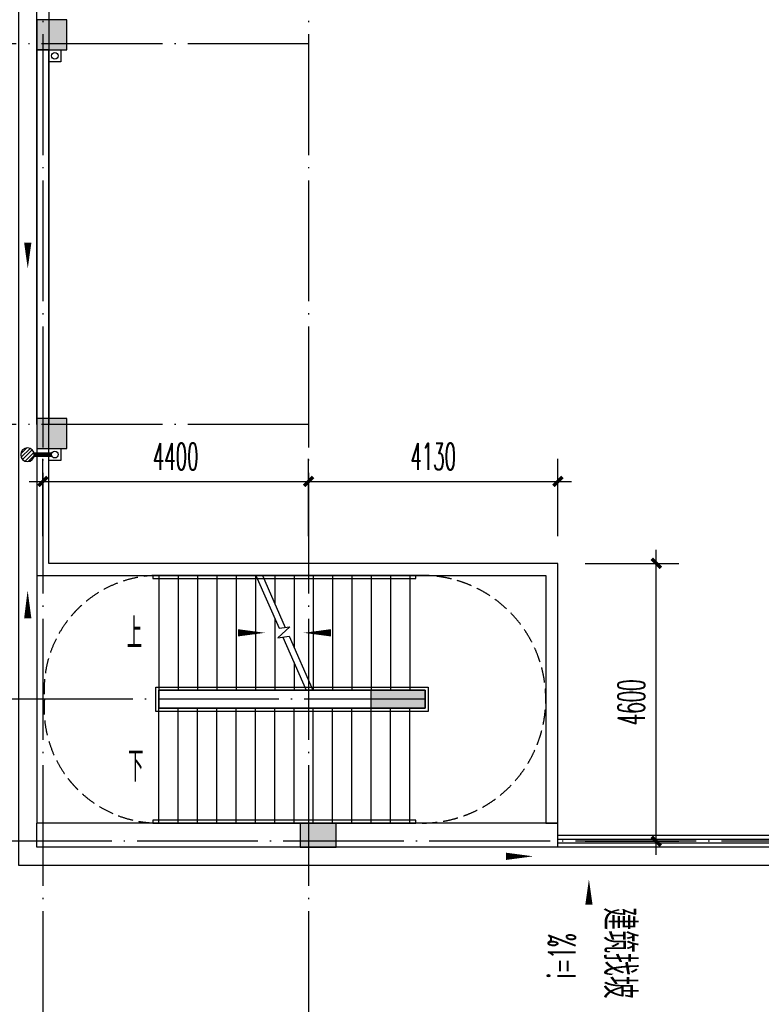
# Model space of a CAD drawing. Extents: x 1779708 to 7299578, y -1121471 to 88434.
# Tile 154 of 256: x 4469633 to 4481917, y -1050643 to -1034343. Entities that reach past the tile are written whole.
import ezdxf

# ---------------------------------------------------------------- set-up
doc = ezdxf.new("R2010")
doc.units = 0
doc.header["$LTSCALE"] = 1000
doc.header["$MEASUREMENT"] = 0
doc.linetypes.add('DASH', pattern=[0.35, 0.25, -0.1])
doc.linetypes.add('DOTE', pattern=[2.4200000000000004, 2, -0.2, 0.02, -0.2])
doc.layers.get('0').update_dxf_attribs({"linetype": 'CONTINUOUS'})
doc.layers.get('Defpoints').update_dxf_attribs({"linetype": 'CONTINUOUS'})
for name, color, linetype in [('11111111111111111111111111111', 50, 'DASH'), ('a-dims', 7, 'CONTINUOUS'), ('DIM_SYMB', 3, 'CONTINUOUS'), ('DIM_污水', 3, 'CONTINUOUS'), ('DOTE', 1, 'DOTE'), ('EQUIP_地漏', 7, 'CONTINUOUS'), ('P_PS_DIM', 1, 'CONTINUOUS'), ('PIPE-雨水', 4, 'CONTINUOUS'), ('PUB_DIM', 3, 'CONTINUOUS'), ('PUB_TEXT', 7, 'CONTINUOUS'), ('STAIR', 2, 'CONTINUOUS'), ('WALL', 255, 'CONTINUOUS'), ('修改', 6, 'CONTINUOUS'), ('墙柱', 2, 'CONTINUOUS'), ('室外构件', 4, 'CONTINUOUS'), ('栏杆', 6, 'CONTINUOUS'), ('立面线2', 30, 'CONTINUOUS')]:
    doc.layers.add(name, color=color, linetype=linetype)
doc.styles.add('_TCH_DIM', font='SIMPLEX.shx', dxfattribs={"width": 0.7, "bigfont": 'GBCBIG.shx'})
doc.styles.add('_TCH_DIM_T3', font='SIMPLEX.shx', dxfattribs={"width": 0.4941176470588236, "bigfont": 'GBCBIG.shx'})
doc.styles.get("Standard").update_dxf_attribs({"font": 'GBENOR', "bigfont": 'GBCBIG'})
doc.dimstyles.new('_TCH_ARCH&&150', dxfattribs={"dimtxt": 446.25, "dimasz": 150, "dimexe": 375, "dimexo": 450, "dimgap": 189.375, "dimtad": 1, "dimdec": 0, "dimzin": 0, "dimdsep": 46, "dimtxsty": '_TCH_DIM_T3', "dimblk": 'ARCHTICK', "dimcen": 0.09, "dimdle": 225, "dimclrt": 7, "dimazin": 2, "dimtfac": 1, "dimtdec": 0, "dimtix": 1, "dimtmove": 2, "dimatfit": 3, "dimfxl": 250, "dimtolj": 1, "dimtzin": 0, "dimarcsym": 0})

# ---------------------------------------------------------------- blocks, each defined once
blk = doc.blocks.new('A$C159220C3')
at = {"layer": 'DOTE'}
for p, q in [((30000.00018952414, 149200.0015517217), (30000.00018952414, 7200.001551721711)), ((34400.00018952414, 149200.0015517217), (34400.00018952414, 7200.001551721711)), ((34400.00018952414, 35300.00155172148), (7200.000189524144, 35300.00155172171)), ((34400.00018952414, 29000.00155172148), (7200.000189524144, 29000.00155172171)), ((36330.00018952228, 24450.00155172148), (7200.000189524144, 24450.00155172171)), ((86800.00018952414, 22100.00155172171), (7200.000189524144, 22100.00155172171))]:
    blk.add_line(p, q, dxfattribs=at)
blk = doc.blocks.new('a1')
at = {"layer": '11111111111111111111111111111'}
for p, q in [((59121.95538733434, 49135.6092003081), (59121.95538733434, 48935.6092003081)), ((59321.95538733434, 49135.6092003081), (59121.95538733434, 49135.6092003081)), ((59321.95538733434, 48935.6092003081), (59321.95538733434, 49135.6092003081)), ((59121.95538733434, 48935.6092003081), (59321.95538733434, 48935.6092003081))]:
    blk.add_line(p, q, dxfattribs=at)
blk = doc.blocks.new('$TwtSys$00000141')
for p, q in [((-94.19606303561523, 7.672111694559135), (-10.08309029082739, 91.78508443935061)), ((-94.19606303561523, 7.672111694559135), (-10.08309029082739, 91.78508443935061)), ((-87.21916889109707, -35.05448014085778), (35.05448014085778, 87.21916889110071)), ((-87.21916889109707, -35.05448014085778), (35.05448014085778, 87.21916889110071)), ((-66.46803743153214, -66.46803743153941), (66.46803743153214, 66.46803743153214)), ((-66.46803743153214, -66.46803743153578), (66.46803743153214, 66.46803743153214)), ((-32.35611368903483, -87.061266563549), (87.58274635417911, 32.87759347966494)), ((-32.35611368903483, -87.061266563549), (87.58274635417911, 32.87759347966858)), ((11.43110768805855, -92.25951895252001), (92.2594807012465, -11.43114593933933)), ((11.43110768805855, -92.25951895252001), (92.2594807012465, -11.43114593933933))]:
    blk.add_line(p, q)
blk.add_circle((0, 0), 94)
blk.add_circle((0, 0), 94)
blk = doc.blocks.new('_ArchTick')
at = {"color": 0, "linetype": 'ByBlock', "const_width": 0.4}
blk.add_lwpolyline([(-0.5, -0.5), (0.5, 0.5)], dxfattribs=at)
blk = doc.blocks.new('*D5715')
at = {"layer": 'Defpoints', "color": 0, "transparency": 16777216}
for p in [(4478547.098466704, -1041987.016163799), (4474417.098467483, -1043343.315705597), (4478547.098466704, -1043343.315705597)]:
    blk.add_point(p, dxfattribs=at)
at = {"layer": 'PUB_DIM', "color": 0, "lineweight": -2, "transparency": 16777216}
for p, q in [((4474417.098467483, -1042893.315705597), (4474417.098467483, -1041612.016163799)), ((4478547.098466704, -1042893.315705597), (4478547.098466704, -1041612.016163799)), ((4474192.098467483, -1041987.016163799), (4478772.098466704, -1041987.016163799))]:
    blk.add_line(p, q, dxfattribs=at)
at = {"layer": 'PUB_DIM', "color": 0, "lineweight": -2, "transparency": 16777216, "xscale": 150, "yscale": 150, "zscale": 150, "rotation": 180}
blk.add_blockref('_ArchTick', (4474417.098467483, -1041987.016163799), dxfattribs=at)
at = {"layer": 'PUB_DIM', "color": 0, "lineweight": -2, "transparency": 16777216, "xscale": 150, "yscale": 150, "zscale": 150}
blk.add_blockref('_ArchTick', (4478547.098466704, -1041987.016163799), dxfattribs=at)
at = {"layer": 'PUB_DIM', "color": 7, "transparency": 16777216, "insert": (4476482.098467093, -1041574.516163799), "char_height": 446.25, "attachment_point": 5, "style": '_TCH_DIM_T3'}
blk.add_mtext('\\A1;4130', dxfattribs=at)
blk = doc.blocks.new('*D5716')
at = {"layer": 'Defpoints', "color": 0, "transparency": 16777216}
for p in [(4474417.098467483, -1041987.016163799), (4470017.098467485, -1043343.315705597), (4474417.098467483, -1043343.315705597)]:
    blk.add_point(p, dxfattribs=at)
at = {"layer": 'PUB_DIM', "color": 0, "lineweight": -2, "transparency": 16777216}
for p, q in [((4470017.098467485, -1042893.315705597), (4470017.098467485, -1041612.016163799)), ((4474417.098467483, -1042893.315705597), (4474417.098467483, -1041612.016163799)), ((4469792.098467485, -1041987.016163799), (4474642.098467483, -1041987.016163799))]:
    blk.add_line(p, q, dxfattribs=at)
at = {"layer": 'PUB_DIM', "color": 0, "lineweight": -2, "transparency": 16777216, "xscale": 150, "yscale": 150, "zscale": 150, "rotation": 180}
blk.add_blockref('_ArchTick', (4470017.098467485, -1041987.016163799), dxfattribs=at)
at = {"layer": 'PUB_DIM', "color": 0, "lineweight": -2, "transparency": 16777216, "xscale": 150, "yscale": 150, "zscale": 150}
blk.add_blockref('_ArchTick', (4474417.098467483, -1041987.016163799), dxfattribs=at)
at = {"layer": 'PUB_DIM', "color": 7, "transparency": 16777216, "insert": (4472217.098467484, -1041574.516163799), "char_height": 446.25, "attachment_point": 5, "style": '_TCH_DIM_T3'}
blk.add_mtext('\\A1;4400', dxfattribs=at)
blk = doc.blocks.new('*D5717')
at = {"layer": 'Defpoints', "color": 0, "transparency": 16777216}
for p in [(4478547.098466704, -1043343.315705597), (4480177.388683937, -1043343.315705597), (4478547.098466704, -1047943.31570563)]:
    blk.add_point(p, dxfattribs=at)
at = {"layer": 'PUB_DIM', "color": 0, "lineweight": -2, "transparency": 16777216}
for p, q in [((4480177.388683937, -1048168.31570563), (4480177.388683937, -1043118.315705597)), ((4478997.098466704, -1043343.315705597), (4480552.388683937, -1043343.315705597)), ((4478997.098466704, -1047943.31570563), (4480552.388683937, -1047943.31570563))]:
    blk.add_line(p, q, dxfattribs=at)
at = {"layer": 'PUB_DIM', "color": 0, "lineweight": -2, "transparency": 16777216, "xscale": 150, "yscale": 150, "zscale": 150}
for p, rotation in [((4480177.388683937, -1043343.315705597), 90), ((4480177.388683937, -1047943.31570563), 270)]:
    blk.add_blockref('_ArchTick', p, dxfattribs=dict(at, rotation=rotation))
at = {"layer": 'PUB_DIM', "color": 7, "transparency": 16777216, "insert": (4479764.888683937, -1045643.315705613), "char_height": 446.25, "attachment_point": 5, "rotation": 90, "style": '_TCH_DIM_T3'}
blk.add_mtext('\\A1;4600', dxfattribs=at)

msp = doc.modelspace()

# ---------------------------------------------------------------- hatches: boundary and pattern name
at = {"layer": '墙柱'}
h = msp.add_hatch(color=256, dxfattribs=at)
h.paths.add_polyline_path([(4476347.098467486, -937943.3157056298), (4476347.098467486, -938243.3157056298), (4475447.098467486, -938243.3157056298), (4475447.098467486, -937943.3157056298)])
h.paths.add_polyline_path([(4474277.098467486, -935643.3157056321), (4474877.098467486, -935643.3157056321), (4474877.098467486, -936043.3157056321), (4474277.098467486, -936043.3157056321)])
h.paths.add_polyline_path([(4524317.098464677, -1005043.315705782), (4524917.098467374, -1005043.315705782), (4524917.098467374, -1005643.315705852), (4524317.098464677, -1005643.315705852)])
h.paths.add_polyline_path([(4516217.098464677, -1005043.31570523), (4516817.098467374, -1005043.31570523), (4516817.098467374, -1005643.315705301), (4516217.098464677, -1005643.315705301)])
h.paths.add_polyline_path([(4524317.098464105, -995843.3157070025), (4524917.098466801, -995843.3157070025), (4524917.098466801, -996443.3157070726), (4524317.098464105, -996443.3157070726)])
h.paths.add_polyline_path([(4516217.098464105, -995843.3157064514), (4516817.098466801, -995843.3157064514), (4516817.098466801, -996443.3157065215), (4516217.098464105, -996443.3157065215)])
h.paths.add_polyline_path([(4524317.098466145, -987243.3157063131), (4524917.09846884, -987243.3157063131), (4524917.09846884, -987843.3157063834), (4524317.098466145, -987843.3157063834)])
h.paths.add_polyline_path([(4516217.098466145, -987243.3157057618), (4516817.09846884, -987243.3157057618), (4516817.09846884, -987843.3157058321), (4516217.098466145, -987843.3157058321)])
h.paths.add_polyline_path([(4524317.098466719, -978043.3157050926), (4524917.098469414, -978043.3157050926), (4524917.098469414, -978643.3157051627), (4524317.098466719, -978643.3157051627)])
h.paths.add_polyline_path([(4516217.098466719, -978043.3157045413), (4516817.098469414, -978043.3157045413), (4516817.098469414, -978643.3157046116), (4516217.098466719, -978643.3157046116)])
h.paths.add_polyline_path([(4449717.098467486, -973843.31570563), (4450217.098467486, -973843.31570563), (4450217.098467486, -973343.31570563), (4449717.098467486, -973343.31570563)])
h.paths.add_polyline_path([(4449717.098467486, -967593.31570563), (4450217.098467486, -967593.31570563), (4450217.098467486, -967093.31570563), (4449717.098467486, -967093.31570563)])
h.paths.add_polyline_path([(4449717.098467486, -961043.31570563), (4450217.098467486, -961043.31570563), (4450217.098467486, -960543.31570563), (4449717.098467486, -960543.31570563)])
h.paths.add_polyline_path([(4524117.098467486, -932143.31570563), (4524817.098467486, -932143.31570563), (4524817.098467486, -932643.31570563), (4524117.098467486, -932643.31570563)])
h.paths.add_polyline_path([(4474067.098467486, -964543.31570563), (4474767.098467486, -964543.31570563), (4474767.098467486, -964043.31570563), (4474067.098467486, -964043.31570563)])
h.paths.add_polyline_path([(4516067.098467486, -932143.31570563), (4516767.098467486, -932143.31570563), (4516767.098467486, -932643.31570563), (4516067.098467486, -932643.31570563)])
h.paths.add_polyline_path([(4474067.098467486, -932143.31570563), (4474767.098467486, -932143.31570563), (4474767.098467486, -932643.31570563), (4474067.098467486, -932643.31570563)])
h.paths.add_polyline_path([(4449717.098467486, -955193.31570563), (4450217.098467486, -955193.31570563), (4450217.098467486, -954693.31570563), (4449717.098467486, -954693.31570563)])
h.paths.add_polyline_path([(4503717.098467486, -922843.31570563), (4504217.098467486, -922843.31570563), (4504217.098467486, -923343.31570563), (4503717.098467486, -923343.31570563)])
h.paths.add_polyline_path([(4465817.098467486, -973843.31570563), (4466317.098467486, -973843.31570563), (4466317.098467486, -973343.31570563), (4465817.098467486, -973343.31570563)])
h.paths.add_polyline_path([(4474117.098467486, -973843.31570563), (4474717.098467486, -973843.31570563), (4474717.098467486, -973343.31570563), (4474117.098467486, -973343.31570563)])
h.paths.add_polyline_path([(4491217.098467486, -964643.31570563), (4491817.098467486, -964643.31570563), (4491817.098467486, -964043.31570563), (4491217.098467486, -964043.31570563)])
h.paths.add_polyline_path([(4507717.098467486, -955843.31570563), (4508317.098467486, -955843.31570563), (4508317.098467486, -955243.31570563), (4507717.098467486, -955243.31570563)])
h.paths.add_polyline_path([(4462217.098467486, -967693.31570563), (4462717.098467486, -967693.31570563), (4462717.098467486, -966993.31570563), (4462217.098467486, -966993.31570563)])
h.paths.add_polyline_path([(4515917.098467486, -959943.31570563), (4516417.098467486, -959943.31570563), (4516417.098467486, -959443.31570563), (4515917.098467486, -959443.31570563)])
h.paths.add_polyline_path([(4465717.098467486, -935643.31570563), (4466317.098467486, -935643.31570563), (4466317.098467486, -936143.31570563), (4465717.098467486, -936143.31570563)])
h.paths.add_polyline_path([(4469917.098467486, -942243.31570563), (4470417.098467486, -942243.31570563), (4470417.098467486, -942743.31570563), (4469917.098467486, -942743.31570563)])
h.paths.add_polyline_path([(4469917.098467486, -948843.31570563), (4470417.098467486, -948843.31570563), (4470417.098467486, -949343.31570563), (4469917.098467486, -949343.31570563)])
h.paths.add_polyline_path([(4462217.098467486, -954593.31570563), (4462717.098467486, -954593.31570563), (4462717.098467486, -955293.31570563), (4462217.098467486, -955293.31570563)])
h.paths.add_polyline_path([(4469917.098467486, -961043.31570563), (4470417.098467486, -961043.31570563), (4470417.098467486, -960543.31570563), (4469917.098467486, -960543.31570563)])
h.paths.add_polyline_path([(4462217.098467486, -973843.31570563), (4462717.098467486, -973843.31570563), (4462717.098467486, -973343.31570563), (4462217.098467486, -973343.31570563)])
h.paths.add_polyline_path([(4504117.098467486, -947343.3157056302), (4503617.098467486, -947343.3157056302), (4503617.098467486, -947843.3157056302), (4504117.098467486, -947843.3157056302)])
h.paths.add_polyline_path([(4524117.098467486, -964543.31570563), (4524817.098467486, -964543.31570563), (4524817.098467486, -964043.31570563), (4524117.098467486, -964043.31570563)])
h.paths.add_polyline_path([(4457617.098467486, -935643.31570563), (4458117.098467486, -935643.31570563), (4458117.098467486, -936143.31570563), (4457617.098467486, -936143.31570563)])
h.paths.add_polyline_path([(4516067.098467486, -947243.31570563), (4516767.098467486, -947243.31570563), (4516767.098467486, -947843.31570563), (4516067.098467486, -947843.31570563)])
h.paths.add_polyline_path([(4524117.098467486, -947843.31570563), (4524817.098467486, -947843.31570563), (4524817.098467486, -947243.31570563), (4524117.098467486, -947243.31570563)])
h.paths.add_polyline_path([(4507717.098467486, -947843.31570563), (4508317.098467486, -947843.31570563), (4508317.098467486, -947243.31570563), (4507717.098467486, -947243.31570563)])
h.paths.add_polyline_path([(4515917.098467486, -955743.31570563), (4516417.098467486, -955743.31570563), (4516417.098467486, -955243.31570563), (4515917.098467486, -955243.31570563)])
h.paths.add_polyline_path([(4503617.098467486, -955743.31570563), (4504117.098467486, -955743.31570563), (4504117.098467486, -955243.31570563), (4503617.098467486, -955243.31570563)])
h.paths.add_polyline_path([(4499367.098467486, -935643.31570563), (4499867.098467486, -935643.31570563), (4499867.098467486, -936143.31570563), (4499367.098467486, -936143.31570563)])
h.paths.add_polyline_path([(4495417.098467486, -973843.31570563), (4495917.098467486, -973843.31570563), (4495917.098467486, -973343.31570563), (4495417.098467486, -973343.31570563)])
h.paths.add_polyline_path([(4491717.098467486, -961043.31570563), (4491217.098467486, -961043.31570563), (4491217.098467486, -960543.31570563), (4491717.098467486, -960543.31570563)])
h.paths.add_polyline_path([(4491717.098467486, -973843.31570563), (4491217.098467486, -973843.31570563), (4491217.098467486, -973343.31570563), (4491717.098467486, -973343.31570563)])
h.paths.add_polyline_path([(4474117.098467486, -961043.31570563), (4474617.098467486, -961043.31570563), (4474617.098467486, -960543.31570563), (4474117.098467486, -960543.31570563)])
h.paths.add_polyline_path([(4469917.098467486, -954693.31570563), (4470417.098467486, -954693.31570563), (4470417.098467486, -955193.31570563), (4469917.098467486, -955193.31570563)])
h.paths.add_polyline_path([(4462217.098467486, -960343.31570563), (4462717.098467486, -960343.31570563), (4462717.098467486, -961043.31570563), (4462217.098467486, -961043.31570563)])
h.paths.add_polyline_path([(4465717.098467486, -948843.31570563), (4466317.098467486, -948843.31570563), (4466317.098467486, -949343.31570563), (4465717.098467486, -949343.31570563)])
h.paths.add_polyline_path([(4457317.098467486, -948843.31570563), (4457917.098467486, -948843.31570563), (4457917.098467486, -949343.31570563), (4457317.098467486, -949343.31570563)])
h.paths.add_polyline_path([(4449717.098467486, -948843.31570563), (4450217.098467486, -948843.31570563), (4450217.098467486, -949343.31570563), (4449717.098467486, -949343.31570563)])
h.paths.add_polyline_path([(4465717.098467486, -942143.31570563), (4466317.098467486, -942143.31570563), (4466317.098467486, -942743.31570563), (4465717.098467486, -942743.31570563)])
h.paths.add_polyline_path([(4457617.098467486, -942143.31570563), (4458117.098467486, -942143.31570563), (4458117.098467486, -942743.31570563), (4457617.098467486, -942743.31570563)])
h.paths.add_polyline_path([(4524117.098467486, -961343.31570563), (4524817.098467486, -961343.31570563), (4524817.098467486, -960843.31570563), (4524117.098467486, -960843.31570563)])
h.paths.add_polyline_path([(4524317.098467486, -973843.31570563), (4524817.098467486, -973843.31570563), (4524817.098467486, -973343.31570563), (4524317.098467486, -973343.31570563)])
h.paths.add_polyline_path([(4516067.098467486, -964743.31570563), (4516767.098467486, -964743.31570563), (4516767.098467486, -964043.31570563), (4516067.098467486, -964043.31570563)])
h.paths.add_polyline_path([(4516017.098467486, -973843.31570563), (4516817.098467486, -973843.31570563), (4516817.098467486, -973343.31570563), (4516017.098467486, -973343.31570563)])
h.paths.add_polyline_path([(4507667.098467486, -964743.31570563), (4508367.098467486, -964743.31570563), (4508367.098467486, -964043.31570563), (4507667.098467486, -964043.31570563)])
h.paths.add_polyline_path([(4507717.098467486, -973843.31570563), (4508317.098467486, -973843.31570563), (4508317.098467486, -973343.31570563), (4507717.098467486, -973343.31570563)])
h.paths.add_polyline_path([(4499367.098467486, -961043.31570563), (4499867.098467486, -961043.31570563), (4499867.098467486, -960543.31570563), (4499367.098467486, -960543.31570563)])
h.paths.add_polyline_path([(4499267.098467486, -964543.31570563), (4499967.098467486, -964543.31570563), (4499967.098467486, -964043.31570563), (4499267.098467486, -964043.31570563)])
h.paths.add_polyline_path([(4499367.098467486, -973843.31570563), (4499867.098467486, -973843.31570563), (4499867.098467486, -973343.31570563), (4499367.098467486, -973343.31570563)])
h.paths.add_polyline_path([(4482317.098467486, -961043.31570563), (4482817.098467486, -961043.31570563), (4482817.098467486, -960543.31570563), (4482317.098467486, -960543.31570563)])
h.paths.add_polyline_path([(4482217.098467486, -964643.31570563), (4482817.098467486, -964643.31570563), (4482817.098467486, -964043.31570563), (4482217.098467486, -964043.31570563)])
h.paths.add_polyline_path([(4465717.098467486, -964643.31570563), (4466317.098467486, -964643.31570563), (4466317.098467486, -964043.31570563), (4465717.098467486, -964043.31570563)])
h.paths.add_polyline_path([(4482317.098467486, -973843.31570563), (4482817.098467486, -973843.31570563), (4482817.098467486, -973343.31570563), (4482317.098467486, -973343.31570563)])
h.paths.add_polyline_path([(4516067.098467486, -935643.31570563), (4516767.098467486, -935643.31570563), (4516767.098467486, -936243.31570563), (4516067.098467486, -936243.31570563)])
h.paths.add_polyline_path([(4524117.098467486, -922843.31570563), (4524817.098467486, -922843.31570563), (4524817.098467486, -923343.31570563), (4524117.098467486, -923343.31570563)])
h.paths.add_polyline_path([(4516117.098467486, -922843.31570563), (4516717.098467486, -922843.31570563), (4516717.098467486, -923343.31570563), (4516117.098467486, -923343.31570563)])
h.paths.add_polyline_path([(4507717.098467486, -935643.31570563), (4508317.098467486, -935643.31570563), (4508317.098467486, -936243.31570563), (4507717.098467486, -936243.31570563)])
h.paths.add_polyline_path([(4507667.098467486, -932143.31570563), (4508367.098467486, -932143.31570563), (4508367.098467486, -932643.31570563), (4507667.098467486, -932643.31570563)])
h.paths.add_polyline_path([(4507767.098467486, -922843.31570563), (4508267.098467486, -922843.31570563), (4508267.098467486, -923343.31570563), (4507767.098467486, -923343.31570563)])
h.paths.add_polyline_path([(4499317.098467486, -932043.31570563), (4499917.098467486, -932043.31570563), (4499917.098467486, -932643.31570563), (4499317.098467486, -932643.31570563)])
h.paths.add_polyline_path([(4499317.098467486, -922843.31570563), (4499917.098467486, -922843.31570563), (4499917.098467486, -923343.31570563), (4499317.098467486, -923343.31570563)])
h.paths.add_polyline_path([(4491217.098467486, -935643.31570563), (4491717.098467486, -935643.31570563), (4491717.098467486, -936143.31570563), (4491217.098467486, -936143.31570563)])
h.paths.add_polyline_path([(4491217.098467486, -932043.31570563), (4491817.098467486, -932043.31570563), (4491817.098467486, -932643.31570563), (4491217.098467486, -932643.31570563)])
h.paths.add_polyline_path([(4482317.098467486, -935643.31570563), (4482817.098467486, -935643.31570563), (4482817.098467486, -936143.31570563), (4482317.098467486, -936143.31570563)])
h.paths.add_polyline_path([(4482217.098467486, -932043.31570563), (4482817.098467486, -932043.31570563), (4482817.098467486, -932643.31570563), (4482217.098467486, -932643.31570563)])
h.paths.add_polyline_path([(4449217.098467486, -935343.31570563), (4449917.098467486, -935343.31570563), (4449917.098467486, -935843.31570563), (4449217.098467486, -935843.31570563)])
h.paths.add_polyline_path([(4449217.098467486, -932143.31570563), (4449917.098467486, -932143.31570563), (4449917.098467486, -932643.31570563), (4449217.098467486, -932643.31570563)])
h.paths.add_polyline_path([(4457267.098467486, -932143.31570563), (4457967.098467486, -932143.31570563), (4457967.098467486, -932643.31570563), (4457267.098467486, -932643.31570563)])
h.paths.add_polyline_path([(4465717.098467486, -932043.31570563), (4466317.098467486, -932043.31570563), (4466317.098467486, -932643.31570563), (4465717.098467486, -932643.31570563)])
h.paths.add_polyline_path([(4491217.098467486, -922843.3157056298), (4491717.098467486, -922843.3157056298), (4491717.098467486, -923343.3157056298), (4491217.098467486, -923343.3157056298)])
h.paths.add_polyline_path([(4482317.098467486, -922843.31570563), (4482817.098467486, -922843.31570563), (4482817.098467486, -923343.31570563), (4482317.098467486, -923343.31570563)])
h.paths.add_polyline_path([(4474117.098467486, -922843.31570563), (4474717.098467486, -922843.31570563), (4474717.098467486, -923343.31570563), (4474117.098467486, -923343.31570563)])
h.paths.add_polyline_path([(4465717.098467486, -922843.31570563), (4466317.098467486, -922843.31570563), (4466317.098467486, -923343.31570563), (4465717.098467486, -923343.31570563)])
h.paths.add_polyline_path([(4457267.098467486, -922843.31570563), (4457967.098467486, -922843.31570563), (4457967.098467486, -923343.31570563), (4457267.098467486, -923343.31570563)])
h.paths.add_polyline_path([(4449217.098467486, -922843.31570563), (4449717.098467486, -922843.31570563), (4449717.098467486, -923343.31570563), (4449217.098467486, -923343.31570563)])
h.paths.add_polyline_path([(4524117.098467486, -935643.31570563), (4524817.098467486, -935643.31570563), (4524817.098467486, -936243.31570563), (4524117.098467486, -936243.31570563)])
h.paths.add_polyline_path([(4449717.098467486, -1009843.31570563), (4450217.098467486, -1009843.31570563), (4450217.098467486, -1010343.31570563), (4449717.098467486, -1010343.31570563)])
h.paths.add_polyline_path([(4449717.098467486, -1016093.31570563), (4450217.098467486, -1016093.31570563), (4450217.098467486, -1016593.31570563), (4449717.098467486, -1016593.31570563)])
h.paths.add_polyline_path([(4449717.098467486, -1022643.31570563), (4450217.098467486, -1022643.31570563), (4450217.098467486, -1023143.31570563), (4449717.098467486, -1023143.31570563)])
h.paths.add_polyline_path([(4524117.098467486, -1051543.31570563), (4524817.098467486, -1051543.31570563), (4524817.098467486, -1051043.31570563), (4524117.098467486, -1051043.31570563)])
h.paths.add_polyline_path([(4474067.098467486, -1019143.31570563), (4474767.098467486, -1019143.31570563), (4474767.098467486, -1019643.31570563), (4474067.098467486, -1019643.31570563)])
h.paths.add_polyline_path([(4516067.098467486, -1051543.31570563), (4516767.098467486, -1051543.31570563), (4516767.098467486, -1051043.31570563), (4516067.098467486, -1051043.31570563)])
h.paths.add_polyline_path([(4474067.098467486, -1051543.31570563), (4474767.098467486, -1051543.31570563), (4474767.098467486, -1051043.31570563), (4474067.098467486, -1051043.31570563)])
h.paths.add_polyline_path([(4449717.098467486, -1028493.31570563), (4450217.098467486, -1028493.31570563), (4450217.098467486, -1028993.31570563), (4449717.098467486, -1028993.31570563)])
h.paths.add_polyline_path([(4476347.098467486, -1045743.31570563), (4476347.098467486, -1045443.31570563), (4475447.098467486, -1045443.31570563), (4475447.098467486, -1045743.31570563)])
h.paths.add_polyline_path([(4503717.098467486, -1060843.31570563), (4504217.098467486, -1060843.31570563), (4504217.098467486, -1060343.31570563), (4503717.098467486, -1060343.31570563)])
h.paths.add_polyline_path([(4465817.098467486, -1009843.31570563), (4466317.098467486, -1009843.31570563), (4466317.098467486, -1010343.31570563), (4465817.098467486, -1010343.31570563)])
h.paths.add_polyline_path([(4474117.098467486, -1009843.31570563), (4474717.098467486, -1009843.31570563), (4474717.098467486, -1010343.31570563), (4474117.098467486, -1010343.31570563)])
h.paths.add_polyline_path([(4491217.098467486, -1019043.31570563), (4491817.098467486, -1019043.31570563), (4491817.098467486, -1019643.31570563), (4491217.098467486, -1019643.31570563)])
h.paths.add_polyline_path([(4507717.098467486, -1027843.31570563), (4508317.098467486, -1027843.31570563), (4508317.098467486, -1028443.31570563), (4507717.098467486, -1028443.31570563)])
h.paths.add_polyline_path([(4462217.098467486, -1015993.31570563), (4462717.098467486, -1015993.31570563), (4462717.098467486, -1016693.31570563), (4462217.098467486, -1016693.31570563)])
h.paths.add_polyline_path([(4515917.098467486, -1023743.31570563), (4516417.098467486, -1023743.31570563), (4516417.098467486, -1024243.31570563), (4515917.098467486, -1024243.31570563)])
h.paths.add_polyline_path([(4465717.098467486, -1048043.31570563), (4466317.098467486, -1048043.31570563), (4466317.098467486, -1047543.31570563), (4465717.098467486, -1047543.31570563)])
h.paths.add_polyline_path([(4469917.098467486, -1041443.31570563), (4470417.098467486, -1041443.31570563), (4470417.098467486, -1040943.31570563), (4469917.098467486, -1040943.31570563)])
h.paths.add_polyline_path([(4469917.098467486, -1034843.31570563), (4470417.098467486, -1034843.31570563), (4470417.098467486, -1034343.31570563), (4469917.098467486, -1034343.31570563)])
h.paths.add_polyline_path([(4462217.098467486, -1029093.31570563), (4462717.098467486, -1029093.31570563), (4462717.098467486, -1028393.31570563), (4462217.098467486, -1028393.31570563)])
h.paths.add_polyline_path([(4469917.098467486, -1022643.31570563), (4470417.098467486, -1022643.31570563), (4470417.098467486, -1023143.31570563), (4469917.098467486, -1023143.31570563)])
h.paths.add_polyline_path([(4462217.098467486, -1009843.31570563), (4462717.098467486, -1009843.31570563), (4462717.098467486, -1010343.31570563), (4462217.098467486, -1010343.31570563)])
h.paths.add_polyline_path([(4504117.098467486, -1036343.31570563), (4503617.098467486, -1036343.31570563), (4503617.098467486, -1035843.31570563), (4504117.098467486, -1035843.31570563)])
h.paths.add_polyline_path([(4524117.098467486, -1019143.31570563), (4524817.098467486, -1019143.31570563), (4524817.098467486, -1019643.31570563), (4524117.098467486, -1019643.31570563)])
h.paths.add_polyline_path([(4457617.098467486, -1048043.31570563), (4458117.098467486, -1048043.31570563), (4458117.098467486, -1047543.31570563), (4457617.098467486, -1047543.31570563)])
h.paths.add_polyline_path([(4516067.098467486, -1036443.31570563), (4516767.098467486, -1036443.31570563), (4516767.098467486, -1035843.31570563), (4516067.098467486, -1035843.31570563)])
h.paths.add_polyline_path([(4524117.098467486, -1035843.31570563), (4524817.098467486, -1035843.31570563), (4524817.098467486, -1036443.31570563), (4524117.098467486, -1036443.31570563)])
h.paths.add_polyline_path([(4507717.098467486, -1035843.31570563), (4508317.098467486, -1035843.31570563), (4508317.098467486, -1036443.31570563), (4507717.098467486, -1036443.31570563)])
h.paths.add_polyline_path([(4515917.098467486, -1027943.31570563), (4516417.098467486, -1027943.31570563), (4516417.098467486, -1028443.31570563), (4515917.098467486, -1028443.31570563)])
h.paths.add_polyline_path([(4503617.098467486, -1027943.31570563), (4504117.098467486, -1027943.31570563), (4504117.098467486, -1028443.31570563), (4503617.098467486, -1028443.31570563)])
h.paths.add_polyline_path([(4499367.098467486, -1048043.31570563), (4499867.098467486, -1048043.31570563), (4499867.098467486, -1047543.31570563), (4499367.098467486, -1047543.31570563)])
h.paths.add_polyline_path([(4495417.098467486, -1009843.31570563), (4495917.098467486, -1009843.31570563), (4495917.098467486, -1010343.31570563), (4495417.098467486, -1010343.31570563)])
h.paths.add_polyline_path([(4491717.098467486, -1022643.31570563), (4491217.098467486, -1022643.31570563), (4491217.098467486, -1023143.31570563), (4491717.098467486, -1023143.31570563)])
h.paths.add_polyline_path([(4491717.098467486, -1009843.31570563), (4491217.098467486, -1009843.31570563), (4491217.098467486, -1010343.31570563), (4491717.098467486, -1010343.31570563)])
h.paths.add_polyline_path([(4474117.098467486, -1022643.31570563), (4474617.098467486, -1022643.31570563), (4474617.098467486, -1023143.31570563), (4474117.098467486, -1023143.31570563)])
h.paths.add_polyline_path([(4469917.098467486, -1028993.31570563), (4470417.098467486, -1028993.31570563), (4470417.098467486, -1028493.31570563), (4469917.098467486, -1028493.31570563)])
h.paths.add_polyline_path([(4462217.098467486, -1023343.31570563), (4462717.098467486, -1023343.31570563), (4462717.098467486, -1022643.31570563), (4462217.098467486, -1022643.31570563)])
h.paths.add_polyline_path([(4465717.098467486, -1034843.31570563), (4466317.098467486, -1034843.31570563), (4466317.098467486, -1034343.31570563), (4465717.098467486, -1034343.31570563)])
h.paths.add_polyline_path([(4457317.098467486, -1034843.31570563), (4457917.098467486, -1034843.31570563), (4457917.098467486, -1034343.31570563), (4457317.098467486, -1034343.31570563)])
h.paths.add_polyline_path([(4449717.098467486, -1034843.31570563), (4450217.098467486, -1034843.31570563), (4450217.098467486, -1034343.31570563), (4449717.098467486, -1034343.31570563)])
h.paths.add_polyline_path([(4465717.098467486, -1041543.31570563), (4466317.098467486, -1041543.31570563), (4466317.098467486, -1040943.31570563), (4465717.098467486, -1040943.31570563)])
h.paths.add_polyline_path([(4457617.098467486, -1041543.31570563), (4458117.098467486, -1041543.31570563), (4458117.098467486, -1040943.31570563), (4457617.098467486, -1040943.31570563)])
h.paths.add_polyline_path([(4524117.098467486, -1022343.31570563), (4524817.098467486, -1022343.31570563), (4524817.098467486, -1022843.31570563), (4524117.098467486, -1022843.31570563)])
h.paths.add_polyline_path([(4524317.098467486, -1009843.31570563), (4524817.098467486, -1009843.31570563), (4524817.098467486, -1010343.31570563), (4524317.098467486, -1010343.31570563)])
h.paths.add_polyline_path([(4516067.098467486, -1018943.31570563), (4516767.098467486, -1018943.31570563), (4516767.098467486, -1019643.31570563), (4516067.098467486, -1019643.31570563)])
h.paths.add_polyline_path([(4516017.098467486, -1009843.31570563), (4516817.098467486, -1009843.31570563), (4516817.098467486, -1010343.31570563), (4516017.098467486, -1010343.31570563)])
h.paths.add_polyline_path([(4507667.098467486, -1018943.31570563), (4508367.098467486, -1018943.31570563), (4508367.098467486, -1019643.31570563), (4507667.098467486, -1019643.31570563)])
h.paths.add_polyline_path([(4507717.098467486, -1009843.31570563), (4508317.098467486, -1009843.31570563), (4508317.098467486, -1010343.31570563), (4507717.098467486, -1010343.31570563)])
h.paths.add_polyline_path([(4499367.098467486, -1022643.31570563), (4499867.098467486, -1022643.31570563), (4499867.098467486, -1023143.31570563), (4499367.098467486, -1023143.31570563)])
h.paths.add_polyline_path([(4499267.098467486, -1019143.31570563), (4499967.098467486, -1019143.31570563), (4499967.098467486, -1019643.31570563), (4499267.098467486, -1019643.31570563)])
h.paths.add_polyline_path([(4499367.098467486, -1009843.31570563), (4499867.098467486, -1009843.31570563), (4499867.098467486, -1010343.31570563), (4499367.098467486, -1010343.31570563)])
h.paths.add_polyline_path([(4482317.098467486, -1022643.31570563), (4482817.098467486, -1022643.31570563), (4482817.098467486, -1023143.31570563), (4482317.098467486, -1023143.31570563)])
h.paths.add_polyline_path([(4482217.098467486, -1019043.31570563), (4482817.098467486, -1019043.31570563), (4482817.098467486, -1019643.31570563), (4482217.098467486, -1019643.31570563)])
h.paths.add_polyline_path([(4465717.098467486, -1019043.31570563), (4466317.098467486, -1019043.31570563), (4466317.098467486, -1019643.31570563), (4465717.098467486, -1019643.31570563)])
h.paths.add_polyline_path([(4482317.098467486, -1009843.31570563), (4482817.098467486, -1009843.31570563), (4482817.098467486, -1010343.31570563), (4482317.098467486, -1010343.31570563)])
h.paths.add_polyline_path([(4516067.098467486, -1048043.31570563), (4516767.098467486, -1048043.31570563), (4516767.098467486, -1047443.31570563), (4516067.098467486, -1047443.31570563)])
h.paths.add_polyline_path([(4524117.098467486, -1060843.31570563), (4524817.098467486, -1060843.31570563), (4524817.098467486, -1060343.31570563), (4524117.098467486, -1060343.31570563)])
h.paths.add_polyline_path([(4516117.098467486, -1060843.31570563), (4516717.098467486, -1060843.31570563), (4516717.098467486, -1060343.31570563), (4516117.098467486, -1060343.31570563)])
h.paths.add_polyline_path([(4507717.098467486, -1048043.31570563), (4508317.098467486, -1048043.31570563), (4508317.098467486, -1047443.31570563), (4507717.098467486, -1047443.31570563)])
h.paths.add_polyline_path([(4507667.098467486, -1051543.31570563), (4508367.098467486, -1051543.31570563), (4508367.098467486, -1051043.31570563), (4507667.098467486, -1051043.31570563)])
h.paths.add_polyline_path([(4507767.098467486, -1060843.31570563), (4508267.098467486, -1060843.31570563), (4508267.098467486, -1060343.31570563), (4507767.098467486, -1060343.31570563)])
h.paths.add_polyline_path([(4499317.098467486, -1051643.31570563), (4499917.098467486, -1051643.31570563), (4499917.098467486, -1051043.31570563), (4499317.098467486, -1051043.31570563)])
h.paths.add_polyline_path([(4499317.098467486, -1060843.31570563), (4499917.098467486, -1060843.31570563), (4499917.098467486, -1060343.31570563), (4499317.098467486, -1060343.31570563)])
h.paths.add_polyline_path([(4491217.098467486, -1048043.31570563), (4491717.098467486, -1048043.31570563), (4491717.098467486, -1047543.31570563), (4491217.098467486, -1047543.31570563)])
h.paths.add_polyline_path([(4491217.098467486, -1051643.31570563), (4491817.098467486, -1051643.31570563), (4491817.098467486, -1051043.31570563), (4491217.098467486, -1051043.31570563)])
h.paths.add_polyline_path([(4482317.098467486, -1048043.31570563), (4482817.098467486, -1048043.31570563), (4482817.098467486, -1047543.31570563), (4482317.098467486, -1047543.31570563)])
h.paths.add_polyline_path([(4474277.098467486, -1048043.315705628), (4474877.098467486, -1048043.315705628), (4474877.098467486, -1047643.315705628), (4474277.098467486, -1047643.315705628)])
h.paths.add_polyline_path([(4482217.098467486, -1051643.31570563), (4482817.098467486, -1051643.31570563), (4482817.098467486, -1051043.31570563), (4482217.098467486, -1051043.31570563)])
h.paths.add_polyline_path([(4449217.098467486, -1048343.31570563), (4449917.098467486, -1048343.31570563), (4449917.098467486, -1047843.31570563), (4449217.098467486, -1047843.31570563)])
h.paths.add_polyline_path([(4449217.098467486, -1051543.31570563), (4449917.098467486, -1051543.31570563), (4449917.098467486, -1051043.31570563), (4449217.098467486, -1051043.31570563)])
h.paths.add_polyline_path([(4457267.098467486, -1051543.31570563), (4457967.098467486, -1051543.31570563), (4457967.098467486, -1051043.31570563), (4457267.098467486, -1051043.31570563)])
h.paths.add_polyline_path([(4465717.098467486, -1051643.31570563), (4466317.098467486, -1051643.31570563), (4466317.098467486, -1051043.31570563), (4465717.098467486, -1051043.31570563)])
h.paths.add_polyline_path([(4491217.098467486, -1060843.31570563), (4491717.098467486, -1060843.31570563), (4491717.098467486, -1060343.31570563), (4491217.098467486, -1060343.31570563)])
h.paths.add_polyline_path([(4482317.098467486, -1060843.31570563), (4482817.098467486, -1060843.31570563), (4482817.098467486, -1060343.31570563), (4482317.098467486, -1060343.31570563)])
h.paths.add_polyline_path([(4474117.098467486, -1060843.31570563), (4474717.098467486, -1060843.31570563), (4474717.098467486, -1060343.31570563), (4474117.098467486, -1060343.31570563)])
h.paths.add_polyline_path([(4465717.098467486, -1060843.31570563), (4466317.098467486, -1060843.31570563), (4466317.098467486, -1060343.31570563), (4465717.098467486, -1060343.31570563)])
h.paths.add_polyline_path([(4457267.098467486, -1060843.31570563), (4457967.098467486, -1060843.31570563), (4457967.098467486, -1060343.31570563), (4457267.098467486, -1060343.31570563)])
h.paths.add_polyline_path([(4449217.098467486, -1060843.31570563), (4449717.098467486, -1060843.31570563), (4449717.098467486, -1060343.31570563), (4449217.098467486, -1060343.31570563)])
h.paths.add_polyline_path([(4524117.098467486, -1048043.31570563), (4524817.098467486, -1048043.31570563), (4524817.098467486, -1047443.31570563), (4524117.098467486, -1047443.31570563)])

# ---------------------------------------------------------------- linework, layer by layer
at = {"layer": 'DIM_SYMB'}
for points in [[(4469767.098467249, -1036400.616315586, 0, 0, 0), (4469767.098467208, -1038485.535620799, 0, 120, 0), (4469767.098467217, -1038035.535620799, 0, 0, 0)], [(4469767.098467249, -1045886.015095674, 0, 0, 0), (4469767.098467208, -1043801.095790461, 0, 120, 0), (4469767.098467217, -1044251.095790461, 0, 0, 0)], [(4471777.098467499, -1046693.315705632, 0, 0, 0), (4477222.098467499, -1046693.315705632, 0, 0, 0), (4477222.098467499, -1044493.315705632, 0, 0, 0), (4474337.098467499, -1044493.315705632, 0, 120, 0), (4474787.098467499, -1044493.315705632, 0, 0, 0)], [(4471777.098467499, -1044493.315705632, 0, 0, 0), (4473697.098467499, -1044493.315705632, 0, 120, 0), (4473247.098467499, -1044493.315705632, 0, 0, 0)], [(4476054.453337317, -1048193.315705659, 0, 0, 0), (4478139.37264253, -1048193.315705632, 0, 120, 0), (4477689.37264253, -1048193.315705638, 0, 0, 0)], [(4479061.836870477, -1050628.569888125, 0, 0, 0), (4479061.836870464, -1048543.650582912, 0, 120, 0), (4479061.836870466, -1048993.650582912, 0, 0, 0)]]:
    msp.add_lwpolyline(points, format="xyseb", dxfattribs=at)
at = {"layer": 'DIM_污水', "color": 3}
msp.add_circle((4470217.101856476, -1034943.317992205), 55, dxfattribs=at)
at = {"layer": 'DIM_污水', "color": 8}
msp.add_circle((4470217.101856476, -1041543.318025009), 55, dxfattribs=at)
at = {"layer": 'PIPE-雨水', "const_width": 75}
msp.add_lwpolyline([(4470162.13075275, -1041545.100650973), (4469875.323587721, -1041545.100650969)], dxfattribs=at)
at = {"layer": 'STAIR'}
for p, q in [((4471937.098467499, -1043543.315705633), (4473546.514775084, -1043543.315705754)), ((4471937.098467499, -1043543.315705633), (4471937.098467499, -1045443.315705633)), ((4472257.098467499, -1043543.315705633), (4472257.098467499, -1045443.315705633)), ((4472577.098467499, -1043543.315705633), (4472577.098467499, -1045443.315705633)), ((4472897.098467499, -1043543.315705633), (4472897.098467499, -1045443.315705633)), ((4473217.098467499, -1043543.315705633), (4473217.098467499, -1045443.315705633)), ((4473537.098467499, -1043543.315705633), (4473537.098467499, -1045443.315705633)), ((4473546.514774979, -1043543.315705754), (4473929.887411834, -1044418.806103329)), ((4473655.682160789, -1043543.315705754), (4476097.098467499, -1043543.315705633)), ((4473655.682160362, -1043543.315705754), (4474032.237902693, -1044403.238674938)), ((4473857.098467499, -1043543.315705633), (4473857.098467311, -1044003.280828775)), ((4474177.098467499, -1043543.315705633), (4474177.098467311, -1044734.050061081)), ((4474497.098467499, -1043543.315705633), (4474497.098467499, -1045443.315705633)), ((4474817.098467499, -1043543.315705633), (4474817.098467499, -1045443.315705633)), ((4475137.098467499, -1043543.315705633), (4475137.098467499, -1045443.315705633)), ((4475457.098467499, -1043543.315705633), (4475457.098467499, -1045443.315705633)), ((4475777.098467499, -1043543.315705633), (4475777.098467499, -1045443.315705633)), ((4476097.098467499, -1043543.315705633), (4476097.098467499, -1045443.315705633)), ((4473857.098467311, -1044252.581349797), (4473857.098467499, -1045443.315705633)), ((4474106.290068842, -1044391.975396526), (4473911.664326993, -1044577.628468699)), ((4473929.887411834, -1044418.806103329), (4474106.290068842, -1044391.975396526)), ((4473911.664326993, -1044577.628468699), (4474096.304599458, -1044549.544833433)), ((4473993.954108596, -1044565.112261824), (4474378.514774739, -1045443.31570552)), ((4474096.304599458, -1044549.544833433), (4474487.682160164, -1045443.31570552)), ((4474177.098467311, -1044983.350580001), (4474177.098467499, -1045443.315705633)), ((4471937.098467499, -1045443.315705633), (4474378.514775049, -1045443.31570552)), ((4474487.682159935, -1045443.31570552), (4476097.098467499, -1045443.315705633)), ((4476097.098467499, -1045743.315705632), (4471937.098467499, -1045743.315705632)), ((4471937.098467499, -1047643.315705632), (4471937.098467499, -1045743.315705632)), ((4472257.098467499, -1047643.315705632), (4472257.098467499, -1045743.315705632)), ((4472577.098467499, -1047643.315705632), (4472577.098467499, -1045743.315705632)), ((4472897.098467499, -1047643.315705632), (4472897.098467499, -1045743.315705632)), ((4473217.098467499, -1047643.315705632), (4473217.098467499, -1045743.315705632)), ((4473537.098467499, -1047643.315705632), (4473537.098467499, -1045743.315705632)), ((4473857.098467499, -1047643.315705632), (4473857.098467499, -1045743.315705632)), ((4474177.098467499, -1047643.315705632), (4474177.098467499, -1045743.315705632)), ((4474497.098467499, -1047643.315705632), (4474497.098467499, -1045743.315705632)), ((4474817.098467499, -1047643.315705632), (4474817.098467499, -1045743.315705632)), ((4475137.098467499, -1047643.315705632), (4475137.098467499, -1045743.315705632)), ((4475457.098467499, -1047643.315705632), (4475457.098467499, -1045743.315705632)), ((4475777.098467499, -1047643.315705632), (4475777.098467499, -1045743.315705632)), ((4476097.098467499, -1047643.315705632), (4476097.098467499, -1045743.315705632)), ((4476097.098467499, -1047643.315705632), (4471937.098467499, -1047643.315705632))]:
    msp.add_line(p, q, dxfattribs=at)
at = {"layer": 'STAIR', "linetype": 'DASH'}
for p, q in [((4476297.098467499, -1043543.315706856), (4476197.098467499, -1043543.315706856)), ((4476297.098467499, -1047643.552534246), (4476197.098467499, -1047643.552534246))]:
    msp.add_line(p, q, dxfattribs=at)
at = {"layer": 'STAIR'}
for points in [[(4472257.098467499, -1043543.315705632), (4471837.098467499, -1043543.315705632), (4471837.098467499, -1043593.315705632), (4476097.098467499, -1043593.315705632), (4476197.098467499, -1043593.315705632), (4476197.098467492, -1043543.315706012)], [(4476397.098467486, -1045793.315705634), (4471887.098467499, -1045793.315705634), (4471887.098467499, -1045393.315705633), (4476397.098467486, -1045393.315705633)], [(4476347.098467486, -1045743.315705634), (4471937.098467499, -1045743.315705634), (4471937.098467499, -1045443.315705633), (4476347.098467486, -1045443.315705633)], [(4472257.098467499, -1047593.315705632), (4471837.098467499, -1047593.315705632), (4471837.098467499, -1047643.315705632), (4476097.098467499, -1047643.315705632), (4476197.098467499, -1047643.315705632), (4476197.098467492, -1047593.315706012)]]:
    msp.add_lwpolyline(points, close=True, dxfattribs=at)
at = {"layer": 'STAIR', "linetype": 'DASH'}
for centre, radius, start, end in [((4471937.098467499, -1045443.315705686), 1899.999998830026, 90, 184.5280630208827), ((4476297.216882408, -1045593.434120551), 2050.118417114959, 269.9966905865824, 90.00330941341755), ((4471937.098467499, -1045743.315705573), 1899.999998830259, 175.4719369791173, 270)]:
    msp.add_arc(centre, radius, start, end, dxfattribs=at)
at = {"layer": 'WALL'}
for p, q in [((4478547.098467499, -1047643.31570562), (4469917.098467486, -1047643.315705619)), ((4469917.098467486, -1048043.315705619), (4469917.098467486, -1047643.315705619)), ((4478547.098467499, -1048043.31570562), (4478547.098467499, -1047643.31570562)), ((4478547.098467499, -1048043.31570562), (4469917.098467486, -1048043.315705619))]:
    msp.add_line(p, q, dxfattribs=at)
msp.add_lwpolyline([(4471937.098467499, -1045443.315705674), (4471937.098467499, -1045743.315705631), (4476347.098467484, -1045743.315705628), (4476347.098467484, -1045443.315705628), (4471937.098467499, -1045443.315705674)], dxfattribs=at)
at = {"layer": '墙柱'}
for points in [[(4469917.098467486, -1034843.31570563), (4470417.098467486, -1034843.31570563), (4470417.098467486, -1034343.31570563), (4469917.098467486, -1034343.31570563)], [(4469917.098467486, -1041443.31570563), (4470417.098467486, -1041443.31570563), (4470417.098467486, -1040943.31570563), (4469917.098467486, -1040943.31570563)], [(4476347.098467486, -1045743.31570563), (4476347.098467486, -1045443.31570563), (4475447.098467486, -1045443.31570563), (4475447.098467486, -1045743.31570563)], [(4474277.098467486, -1048043.315705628), (4474877.098467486, -1048043.315705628), (4474877.098467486, -1047643.315705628), (4474277.098467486, -1047643.315705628)]]:
    msp.add_lwpolyline(points, close=True, dxfattribs=at)
at = {"layer": '室外构件'}
msp.add_line((4469917.098467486, -1043543.315706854), (4469917.098467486, -1047643.315705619), dxfattribs=at)
msp.add_lwpolyline([(4469617.098467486, -1048343.31570563), (4469617.098467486, -1022343.31570563), (4504417.098467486, -1022343.31570563), (4504417.098467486, -1048343.31570563), (4469617.098467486, -1048343.31570563)], dxfattribs=at)
at = {"layer": '栏杆'}
for points in [[(4469917.098467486, -1041043.31570563), (4469917.098467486, -1022643.31570563), (4504117.098467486, -1022643.31570563), (4504117.098467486, -1048043.31570563), (4478547.098467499, -1048043.31570563)], [(4478547.098467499, -1047843.31570563), (4503917.098467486, -1047843.31570563), (4503917.098467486, -1022843.31570563), (4470117.098467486, -1022843.31570563), (4470117.098467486, -1041043.31570563)], [(4499867.098466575, -1047913.315705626), (4478547.098467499, -1047913.31570562)], [(4499867.098466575, -1047973.315705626), (4478547.098467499, -1047973.31570562)]]:
    msp.add_lwpolyline(points, dxfattribs=at)
at = {"layer": '立面线2'}
msp.add_lwpolyline([(4478347.098467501, -1047643.31570562), (4478347.098467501, -1047643.31570562), (4478547.098467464, -1047643.31570562), (4478547.098466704, -1043343.315705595), (4470117.098467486, -1043343.315705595), (4470117.098467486, -1034843.315705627), (4469917.098467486, -1034843.315705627), (4469917.098467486, -1043543.315706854), (4478347.098467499, -1043543.315706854), (4478347.098467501, -1047643.31570562), (4478347.098467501, -1047643.31570562), (4478347.098467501, -1047643.31570562)], close=True, dxfattribs=at)

# ---------------------------------------------------------------- block references
at = {"layer": 'EQUIP_地漏', "xscale": 1.199999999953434, "yscale": -1.199999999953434, "zscale": 1.199999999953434, "rotation": 270}
msp.add_blockref('$TwtSys$00000141', (4469762.52358772, -1041545.100650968), dxfattribs=at)
at = {"layer": 'P_PS_DIM', "color": 3, "xscale": -1}
msp.add_blockref('a1', (4529439.05724379, -1083978.927192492), dxfattribs=at)
at = {"layer": 'P_PS_DIM', "color": 8, "xscale": -1}
msp.add_blockref('a1', (4529439.05724379, -1090578.927225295), dxfattribs=at)
at = {"layer": '修改'}
msp.add_blockref('A$C159220C3', (4440017.098277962, -1070043.317257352), dxfattribs=at)

# ---------------------------------------------------------------- texts
at = {"layer": 'a-dims'}
msp.add_text('建筑找坡', height=525.0000000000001, dxfattribs=at).set_placement((4467204.177415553, -1038751.785374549))
msp.add_text('建筑找坡', height=525.0000000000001, rotation=270, dxfattribs=at).set_placement((4479306.034899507, -1049037.826341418))
at = {"layer": 'a-dims', "style": '_TCH_DIM', "width": 0.4941176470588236}
msp.add_text('i=1%', height=446.2500000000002, rotation=90, dxfattribs=at).set_placement((4478837.932618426, -1050207.857647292))
at = {"layer": 'PUB_TEXT', "color": 7, "style": '_TCH_DIM', "width": 0.7}
for s, p in [('上', (4471408.162297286, -1044755.815705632)), ('下', (4471427.710169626, -1046955.815705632))]:
    msp.add_text(s, height=506.3829787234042, dxfattribs=at).set_placement(p)

# ---------------------------------------------------------------- dimensions: what is measured, and where the dimension line sits
at = {"layer": 'PUB_DIM'}
for p1, p2, distance, picture, middle in [((4470017.098467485, -1043343.315705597), (4474417.098467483, -1043343.315705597), 1356.299541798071, '*D5716', (4472217.098467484, -1041574.516163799)), ((4474417.098467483, -1043343.315705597), (4478547.098466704, -1043343.315705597), 1356.299541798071, '*D5715', (4476482.098467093, -1041574.516163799)), ((4478547.098466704, -1047943.31570563), (4478547.098466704, -1043343.315705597), -1630.2902172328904, '*D5717', (4479764.888683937, -1045643.315705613))]:
    dim = msp.add_aligned_dim(p1=p1, p2=p2, distance=distance, dimstyle='_TCH_ARCH&&150', dxfattribs=at)
    dim.commit()
    dim.dimension.update_dxf_attribs({"geometry": picture, "text_midpoint": middle})

doc.saveas('drawing.dxf')
